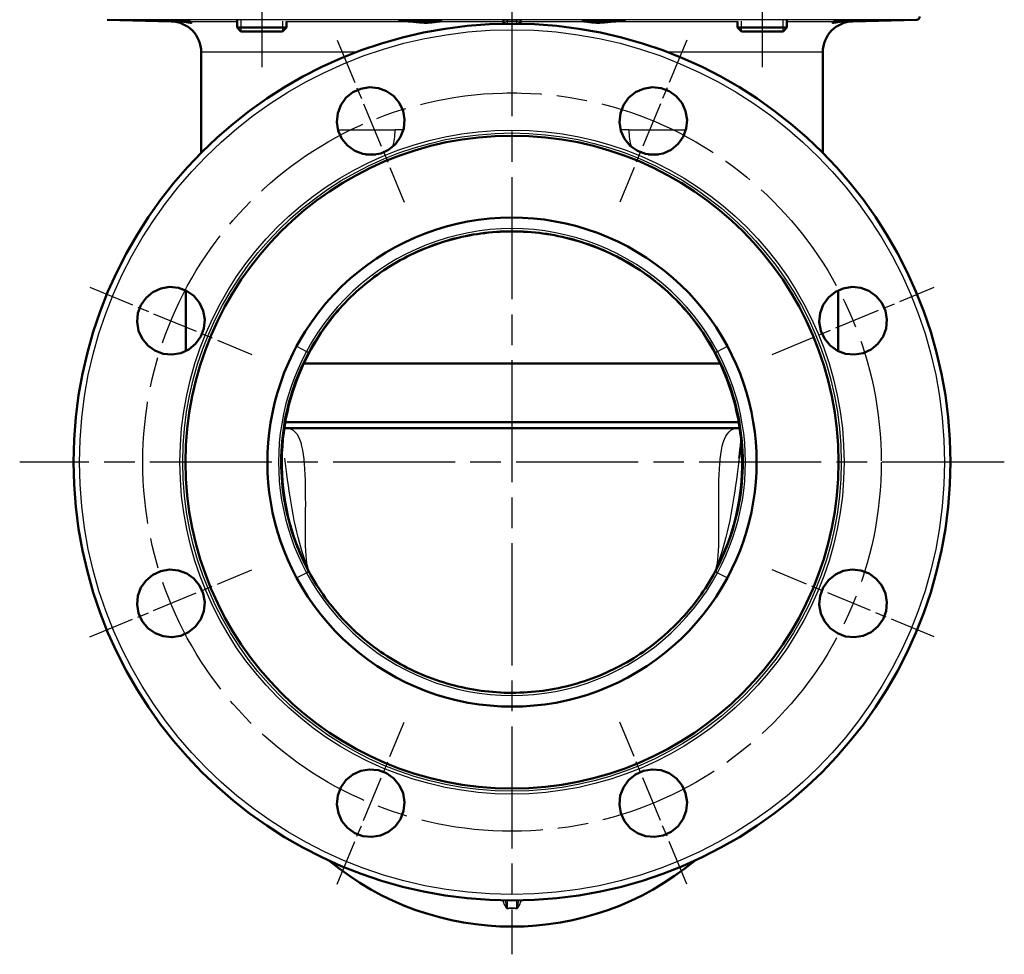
# Model space of a CAD drawing. Header units: millimetres. Extents: x 93 to 1233, y 366 to 1649.
# Tile 11 of 15: x 913 to 1233, y 861 to 1165. Entities that reach past the tile are written whole.
import ezdxf

# ---------------------------------------------------------------- set-up
doc = ezdxf.new("R2010")
doc.units = ezdxf.units.MM
doc.header["$LTSCALE"] = 7
doc.linetypes.add('CHAIN', pattern=[0.3543, 0.2362, -0.0295, 0.0591, -0.0295])
for name, color, linetype, lineweight in [('Gewinde(DIN)', 3, 'Continuous', 25), ('Mittellinie(DIN)', 4, 'CHAIN', 25), ('Mittelpunktmarkierung(DIN)', 4, 'CHAIN', 25), ('Sichtbare Kanten(DIN)', 7, 'Continuous', 50), ('Sichtbare tangentiale Kanten(DIN)', 3, 'Continuous', 25)]:
    doc.layers.add(name, color=color, linetype=linetype, lineweight=lineweight)

msp = doc.modelspace()

# ---------------------------------------------------------------- linework, layer by layer
at = {"layer": 'Gewinde(DIN)'}
for p, q in [((985.22, 1164.74), (985.22, 1161.24)), ((998.81, 1161.24), (998.81, 1164.49)), ((1147.86, 1164.49), (1147.86, 1161.24)), ((1161.44, 1161.24), (1161.44, 1164.74))]:
    msp.add_line(p, q, dxfattribs=at)
at = {"layer": 'Mittellinie(DIN)', "linetype": 'CHAIN', "ltscale": 23.990969}
for p, q in [((992.02, 1248.72), (992.02, 1144.95)), ((1154.65, 1248.72), (1154.65, 1144.95))]:
    msp.add_line(p, q, dxfattribs=at)
msp.add_circle((1073.33, 1021.22), 120, dxfattribs=at)
at = {"layer": 'Mittelpunktmarkierung(DIN)', "linetype": 'CHAIN', "ltscale": 23.990969}
for p, q in [((1073.33, 1649.32), (1073.33, 861.22)), ((1233.33, 1021.22), (913.33, 1021.22))]:
    msp.add_line(p, q, dxfattribs=at)
at = {"layer": 'Mittelpunktmarkierung(DIN)', "linetype": 'CHAIN', "ltscale": 9.04779}
for p, q in [((1016.51, 1158.42), (1038.32, 1105.76)), ((1130.16, 1158.42), (1108.35, 1105.76)), ((936.14, 1078.05), (988.8, 1056.24)), ((1157.87, 1056.24), (1210.53, 1078.05)), ((936.14, 964.4), (988.8, 986.21)), ((1210.53, 964.39), (1157.87, 986.21)), ((1016.5, 884.03), (1038.32, 936.69)), ((1130.16, 884.03), (1108.35, 936.69))]:
    msp.add_line(p, q, dxfattribs=at)
at = {"layer": 'Sichtbare Kanten(DIN)'}
for p, q in [((962.59, 1164.48), (941.81, 1165.02)), ((1184.07, 1164.48), (1204.86, 1165.02)), ((984.02, 1164.74), (984.02, 1162.45)), ((984.02, 1162.45), (1000.02, 1162.45)), ((985.24, 1161.22), (984.02, 1162.45)), ((998.79, 1161.22), (1000.02, 1162.45)), ((1000.02, 1164.37), (1000.02, 1162.45)), ((1070.83, 1164.35), (1070.83, 1163.7)), ((1075.83, 1163.7), (1075.83, 1164.35)), ((1146.65, 1164.37), (1146.65, 1162.45)), ((1146.65, 1162.45), (1162.65, 1162.45)), ((1147.88, 1161.22), (1146.65, 1162.45)), ((1161.42, 1161.22), (1162.65, 1162.45)), ((1162.65, 1164.74), (1162.65, 1162.45)), ((998.79, 1161.22), (985.24, 1161.22)), ((1161.42, 1161.22), (1147.88, 1161.22)), ((972.33, 1154.48), (972.33, 1121.75)), ((1174.33, 1154.48), (1174.33, 1121.75)), ((1025.7, 1121.22), (1029.13, 1121.22)), ((1117.54, 1121.22), (1120.97, 1121.22)), ((967.33, 1057.28), (967.33, 1077.01)), ((1179.33, 1077.01), (1179.33, 1057.28)), ((1005.64, 1053.22), (1141.03, 1053.22)), ((999.66, 1034.22), (1147.01, 1034.22)), ((1073.33, 1032.22), (1000.03, 1032.22)), ((1146.63, 1032.22), (1073.33, 1032.22))]:
    msp.add_line(p, q, dxfattribs=at)
at = {"layer": 'Sichtbare Kanten(DIN)', "flags": 128}
for points in [[(965.11, 1164.48), (963.87, 1164.51), (962.55, 1164.54), (961.26, 1164.57), (960.03, 1164.61), (958.84, 1164.64), (957.76, 1164.67), (956.85, 1164.7), (956.15, 1164.72), (955.65, 1164.74), (955.38, 1164.76), (955.36, 1164.77), (955.57, 1164.77), (956.01, 1164.77), (956.69, 1164.76), (957.57, 1164.74), (958.6, 1164.72), (959.73, 1164.7), (960.99, 1164.67), (962.3, 1164.64), (963.6, 1164.61), (964.81, 1164.57), (965.97, 1164.54), (967.01, 1164.51), (967.88, 1164.48)], [(967.88, 1164.48), (968.16, 1164.46), (968.41, 1164.43), (968.62, 1164.39), (968.8, 1164.34), (968.95, 1164.29), (969.06, 1164.23), (969.13, 1164.18), (969.16, 1164.14), (969.16, 1164.1), (969.12, 1164.07), (969.05, 1164.05), (968.93, 1164.05), (968.78, 1164.05), (968.6, 1164.07), (968.38, 1164.1), (968.12, 1164.14), (967.84, 1164.18), (967.52, 1164.23), (967.18, 1164.29), (966.81, 1164.34), (966.42, 1164.39), (966, 1164.43), (965.56, 1164.46), (965.11, 1164.48)], [(1039.54, 1164.48), (1038.55, 1164.51), (1037.74, 1164.54), (1037.14, 1164.57), (1036.79, 1164.61), (1036.65, 1164.64), (1036.77, 1164.67), (1037.13, 1164.7), (1037.69, 1164.72), (1038.48, 1164.74), (1039.46, 1164.76), (1040.58, 1164.77), (1041.78, 1164.77), (1043.04, 1164.77), (1044.35, 1164.76), (1045.64, 1164.74), (1046.83, 1164.72), (1047.89, 1164.7), (1048.83, 1164.67), (1049.58, 1164.64), (1050.12, 1164.61), (1050.41, 1164.57), (1050.48, 1164.54), (1050.29, 1164.51), (1049.87, 1164.48)], [(1049.87, 1164.48), (1049.64, 1164.46), (1049.38, 1164.43), (1049.09, 1164.39), (1048.77, 1164.34), (1048.42, 1164.29), (1048.05, 1164.23), (1047.65, 1164.18), (1047.22, 1164.14), (1046.78, 1164.1), (1046.32, 1164.07), (1045.85, 1164.05), (1045.36, 1164.05), (1044.86, 1164.05), (1044.36, 1164.07), (1043.85, 1164.1), (1043.34, 1164.14), (1042.83, 1164.18), (1042.33, 1164.23), (1041.83, 1164.29), (1041.35, 1164.34), (1040.87, 1164.39), (1040.41, 1164.43), (1039.97, 1164.46), (1039.54, 1164.48)], [(1096.8, 1164.48), (1096.37, 1164.51), (1096.19, 1164.54), (1096.25, 1164.57), (1096.55, 1164.61), (1097.08, 1164.64), (1097.84, 1164.67), (1098.78, 1164.7), (1099.83, 1164.72), (1101.03, 1164.74), (1102.32, 1164.76), (1103.63, 1164.77), (1104.89, 1164.77), (1106.08, 1164.77), (1107.21, 1164.76), (1108.19, 1164.74), (1108.97, 1164.72), (1109.54, 1164.7), (1109.9, 1164.67), (1110.01, 1164.64), (1109.88, 1164.61), (1109.52, 1164.57), (1108.93, 1164.54), (1108.11, 1164.51), (1107.12, 1164.48)], [(1107.12, 1164.48), (1106.7, 1164.46), (1106.26, 1164.43), (1105.8, 1164.39), (1105.32, 1164.34), (1104.83, 1164.29), (1104.34, 1164.23), (1103.84, 1164.18), (1103.33, 1164.14), (1102.82, 1164.1), (1102.31, 1164.07), (1101.8, 1164.05), (1101.31, 1164.05), (1100.82, 1164.05), (1100.34, 1164.07), (1099.88, 1164.1), (1099.44, 1164.14), (1099.02, 1164.18), (1098.62, 1164.23), (1098.24, 1164.29), (1097.9, 1164.34), (1097.57, 1164.39), (1097.28, 1164.43), (1097.02, 1164.46), (1096.8, 1164.48)], [(1181.56, 1164.48), (1181.1, 1164.46), (1180.66, 1164.43), (1180.25, 1164.39), (1179.85, 1164.34), (1179.48, 1164.29), (1179.14, 1164.23), (1178.83, 1164.18), (1178.54, 1164.14), (1178.29, 1164.1), (1178.07, 1164.07), (1177.88, 1164.05), (1177.73, 1164.05), (1177.62, 1164.05), (1177.54, 1164.07), (1177.5, 1164.1), (1177.5, 1164.14), (1177.54, 1164.18), (1177.61, 1164.23), (1177.72, 1164.29), (1177.86, 1164.34), (1178.04, 1164.39), (1178.26, 1164.43), (1178.51, 1164.46), (1178.79, 1164.48)], [(1178.79, 1164.48), (1179.65, 1164.51), (1180.7, 1164.54), (1181.85, 1164.57), (1183.07, 1164.61), (1184.37, 1164.64), (1185.68, 1164.67), (1186.93, 1164.7), (1188.06, 1164.72), (1189.09, 1164.74), (1189.98, 1164.76), (1190.65, 1164.77), (1191.1, 1164.77), (1191.31, 1164.77), (1191.29, 1164.76), (1191.01, 1164.74), (1190.51, 1164.72), (1189.82, 1164.7), (1188.91, 1164.67), (1187.83, 1164.64), (1186.64, 1164.61), (1185.41, 1164.57), (1184.11, 1164.54), (1182.8, 1164.51), (1181.56, 1164.48)], [(1037.92, 1135.35), (1038.4, 1132.53), (1038.13, 1129.62), (1037.14, 1126.96), (1035.47, 1124.61), (1033.22, 1122.75), (1030.65, 1121.58), (1027.78, 1121.1), (1024.89, 1121.38), (1022.25, 1122.38), (1019.88, 1124.08), (1018.05, 1126.32), (1016.89, 1128.88), (1016.42, 1131.75), (1016.71, 1134.62), (1017.7, 1137.24), (1019.37, 1139.6), (1021.61, 1141.43), (1024.17, 1142.6), (1027.01, 1143.08), (1029.9, 1142.8), (1032.54, 1141.82), (1034.88, 1140.17), (1036.73, 1137.93), (1037.92, 1135.35)], [(1128.99, 1126.97), (1127.34, 1124.63), (1125.08, 1122.76), (1122.51, 1121.58), (1119.66, 1121.1), (1116.75, 1121.38), (1114.11, 1122.37), (1111.75, 1124.05), (1109.9, 1126.31), (1108.74, 1128.87), (1108.26, 1131.75), (1108.55, 1134.63), (1109.55, 1137.26), (1111.24, 1139.62), (1113.47, 1141.45), (1116.03, 1142.6), (1118.88, 1143.08), (1121.76, 1142.8), (1124.39, 1141.81), (1126.74, 1140.15), (1128.59, 1137.9), (1129.76, 1135.34), (1130.24, 1132.52), (1129.97, 1129.63), (1128.99, 1126.97)], [(1143.34, 1058.9), (1141.58, 1062.01), (1139.67, 1065.03), (1137.64, 1067.97), (1135.47, 1070.81), (1133.18, 1073.55), (1130.77, 1076.19), (1128.24, 1078.72), (1125.6, 1081.13), (1122.86, 1083.42), (1120.01, 1085.58), (1117.07, 1087.61), (1114.04, 1089.51), (1110.93, 1091.27), (1107.74, 1092.89), (1104.48, 1094.37), (1101.16, 1095.7), (1097.78, 1096.87), (1094.35, 1097.9), (1090.88, 1098.76), (1087.38, 1099.47), (1083.84, 1100.03), (1080.29, 1100.42), (1076.72, 1100.65), (1073.14, 1100.72), (1069.56, 1100.64), (1066, 1100.39), (1062.44, 1099.98), (1058.91, 1099.41), (1055.41, 1098.68), (1051.94, 1097.79), (1048.52, 1096.75), (1045.15, 1095.56), (1041.83, 1094.22), (1038.58, 1092.73), (1035.4, 1091.09), (1032.29, 1089.31), (1029.27, 1087.4), (1026.34, 1085.35), (1023.51, 1083.18), (1020.76, 1080.86), (1018.08, 1078.39), (1015.46, 1075.73), (1012.88, 1072.86), (1010.43, 1069.83), (1008.16, 1066.75), (1006.12, 1063.68), (1004.49, 1060.99), (1003.33, 1058.9)], [(1139.38, 1056.77), (1138.77, 1057.87), (1138.15, 1058.96), (1137.5, 1060.05), (1136.84, 1061.12), (1136.16, 1062.18), (1135.46, 1063.23), (1134.74, 1064.28), (1134.01, 1065.31), (1133.25, 1066.32), (1132.48, 1067.33), (1131.7, 1068.32), (1130.9, 1069.3), (1130.08, 1070.26), (1129.24, 1071.21), (1128.4, 1072.15), (1127.53, 1073.07), (1126.65, 1073.97), (1125.76, 1074.86), (1124.85, 1075.73), (1123.93, 1076.59), (1122.99, 1077.43), (1122.04, 1078.26), (1121.08, 1079.07), (1120.09, 1079.86), (1119.1, 1080.64), (1118.09, 1081.4), (1117.07, 1082.15), (1116.04, 1082.88), (1114.99, 1083.59), (1113.93, 1084.28), (1112.86, 1084.96), (1111.78, 1085.62), (1110.69, 1086.26), (1109.59, 1086.88), (1108.48, 1087.48), (1107.36, 1088.06), (1106.24, 1088.62), (1105.1, 1089.17), (1103.96, 1089.69), (1102.8, 1090.19), (1101.64, 1090.68), (1100.47, 1091.14), (1099.29, 1091.59), (1098.1, 1092.02), (1096.9, 1092.42), (1095.7, 1092.81), (1094.49, 1093.18), (1093.27, 1093.52), (1092.05, 1093.85), (1090.82, 1094.16), (1089.59, 1094.44), (1088.35, 1094.71), (1087.11, 1094.95), (1085.87, 1095.17), (1084.62, 1095.37), (1083.38, 1095.55), (1082.13, 1095.71), (1080.88, 1095.85), (1079.63, 1095.96), (1078.37, 1096.06), (1077.11, 1096.13), (1075.85, 1096.18), (1074.58, 1096.21), (1073.32, 1096.22), (1072.06, 1096.21), (1070.79, 1096.18), (1069.53, 1096.13), (1068.26, 1096.05), (1067, 1095.96), (1065.74, 1095.84), (1064.49, 1095.7), (1063.23, 1095.54), (1061.98, 1095.36), (1060.74, 1095.16), (1059.5, 1094.94), (1058.26, 1094.7), (1057.03, 1094.44), (1055.81, 1094.15), (1054.58, 1093.85), (1053.37, 1093.52), (1052.15, 1093.17), (1050.94, 1092.8), (1049.74, 1092.42), (1048.54, 1092.01), (1047.35, 1091.58), (1046.17, 1091.13), (1045, 1090.66), (1043.83, 1090.17), (1042.67, 1089.67), (1041.52, 1089.14), (1040.38, 1088.6), (1039.25, 1088.03), (1038.13, 1087.45), (1037.02, 1086.85), (1035.93, 1086.23), (1034.84, 1085.6), (1033.77, 1084.94), (1032.7, 1084.27), (1031.65, 1083.58), (1030.61, 1082.86), (1029.57, 1082.13), (1028.55, 1081.39), (1027.55, 1080.62), (1026.55, 1079.84), (1025.57, 1079.04), (1024.6, 1078.23), (1023.65, 1077.4), (1022.71, 1076.56), (1021.78, 1075.7), (1020.87, 1074.82), (1019.97, 1073.93), (1019.09, 1073.03), (1018.23, 1072.11), (1017.38, 1071.18), (1016.56, 1070.23), (1015.74, 1069.27), (1014.94, 1068.3), (1014.16, 1067.31), (1013.39, 1066.31), (1012.65, 1065.29), (1011.91, 1064.27), (1011.2, 1063.23), (1010.5, 1062.18), (1009.82, 1061.12), (1009.16, 1060.04), (1008.52, 1058.96), (1007.89, 1057.87), (1007.29, 1056.77)], [(1139.3, 1056.71), (1138.7, 1057.82), (1138.08, 1058.92), (1137.45, 1060), (1136.79, 1061.08), (1136.12, 1062.15), (1135.42, 1063.2), (1134.71, 1064.24), (1133.98, 1065.27), (1133.23, 1066.29), (1132.46, 1067.3), (1131.68, 1068.29), (1130.88, 1069.27), (1130.06, 1070.23), (1129.23, 1071.18), (1128.39, 1072.11), (1127.52, 1073.03), (1126.65, 1073.94), (1125.76, 1074.82), (1124.85, 1075.7), (1123.93, 1076.55), (1122.99, 1077.4), (1122.04, 1078.22), (1121.07, 1079.04), (1120.09, 1079.83), (1119.1, 1080.61), (1118.09, 1081.37), (1117.07, 1082.12), (1116.04, 1082.85), (1114.99, 1083.56), (1113.94, 1084.26), (1112.87, 1084.93), (1111.79, 1085.59), (1110.7, 1086.23), (1109.61, 1086.85), (1108.5, 1087.45), (1107.38, 1088.03), (1106.26, 1088.59), (1105.12, 1089.13), (1103.98, 1089.66), (1102.82, 1090.16), (1101.66, 1090.65), (1100.48, 1091.12), (1099.3, 1091.56), (1098.11, 1091.99), (1096.91, 1092.4), (1095.71, 1092.79), (1094.5, 1093.15), (1093.28, 1093.5), (1092.06, 1093.83), (1090.83, 1094.13), (1089.6, 1094.42), (1088.37, 1094.68), (1087.13, 1094.93), (1085.89, 1095.15), (1084.65, 1095.35), (1083.4, 1095.53), (1082.15, 1095.69), (1080.9, 1095.82), (1079.64, 1095.94), (1078.38, 1096.03), (1077.12, 1096.11), (1075.86, 1096.16), (1074.6, 1096.19), (1073.33, 1096.2), (1072.07, 1096.19), (1070.8, 1096.16), (1069.54, 1096.1), (1068.27, 1096.03), (1067.01, 1095.94), (1065.75, 1095.82), (1064.5, 1095.68), (1063.25, 1095.52), (1062, 1095.35), (1060.76, 1095.15), (1059.52, 1094.92), (1058.28, 1094.68), (1057.05, 1094.42), (1055.82, 1094.13), (1054.6, 1093.83), (1053.38, 1093.5), (1052.16, 1093.15), (1050.95, 1092.78), (1049.75, 1092.4), (1048.55, 1091.99), (1047.36, 1091.56), (1046.18, 1091.11), (1045, 1090.64), (1043.84, 1090.16), (1042.68, 1089.65), (1041.53, 1089.13), (1040.39, 1088.58), (1039.26, 1088.02), (1038.14, 1087.44), (1037.04, 1086.84), (1035.94, 1086.22), (1034.86, 1085.58), (1033.78, 1084.93), (1032.72, 1084.25), (1031.66, 1083.56), (1030.62, 1082.85), (1029.59, 1082.12), (1028.57, 1081.37), (1027.56, 1080.61), (1026.57, 1079.82), (1025.58, 1079.03), (1024.62, 1078.21), (1023.66, 1077.38), (1022.72, 1076.54), (1021.8, 1075.68), (1020.89, 1074.8), (1020, 1073.91), (1019.12, 1073.01), (1018.26, 1072.09), (1017.42, 1071.16), (1016.59, 1070.22), (1015.78, 1069.25), (1014.98, 1068.28), (1014.2, 1067.29), (1013.43, 1066.29), (1012.68, 1065.27), (1011.95, 1064.24), (1011.24, 1063.2), (1010.55, 1062.14), (1009.87, 1061.08), (1009.22, 1060), (1008.58, 1058.92), (1007.96, 1057.82), (1007.37, 1056.71)], [(967.59, 1076.88), (969.92, 1075.23), (971.79, 1072.97), (972.97, 1070.4), (973.46, 1067.56), (973.18, 1064.64), (972.19, 1062), (970.51, 1059.64), (968.25, 1057.79), (965.69, 1056.63), (962.81, 1056.15), (959.93, 1056.44), (957.3, 1057.44), (954.94, 1059.13), (953.11, 1061.37), (951.95, 1063.92), (951.47, 1066.77), (951.76, 1069.66), (952.74, 1072.28), (954.41, 1074.63), (956.65, 1076.48), (959.21, 1077.65), (962.03, 1078.14), (964.93, 1077.86), (967.59, 1076.88)], [(1187.46, 1056.64), (1184.64, 1056.16), (1181.73, 1056.43), (1179.07, 1057.41), (1176.72, 1059.08), (1174.86, 1061.34), (1173.69, 1063.91), (1173.2, 1066.77), (1173.49, 1069.67), (1174.49, 1072.31), (1176.19, 1074.68), (1178.43, 1076.51), (1180.99, 1077.66), (1183.86, 1078.14), (1186.73, 1077.85), (1189.35, 1076.86), (1191.71, 1075.18), (1193.54, 1072.94), (1194.71, 1070.39), (1195.19, 1067.55), (1194.91, 1064.66), (1193.93, 1062.02), (1192.28, 1059.68), (1190.04, 1057.83), (1187.46, 1056.64)], [(1003.33, 1058.9), (1002.18, 1056.68), (1000.77, 1053.7), (999.34, 1050.3), (998.06, 1046.81), (997.03, 1043.53), (996.17, 1040.37), (995.45, 1037.19), (994.87, 1033.99), (994.41, 1030.77), (994.08, 1027.54), (993.89, 1024.29), (993.83, 1021.03), (993.91, 1017.78), (994.12, 1014.53), (994.46, 1011.3), (994.93, 1008.08), (995.53, 1004.88), (996.27, 1001.71), (997.13, 998.58), (998.12, 995.48), (999.24, 992.42), (1000.48, 989.41), (1001.84, 986.46), (1003.33, 983.56)], [(1007.29, 1056.76), (1006.51, 1055.28), (1005.77, 1053.79), (1005.06, 1052.27), (1004.38, 1050.73), (1003.74, 1049.18), (1003.13, 1047.62), (1002.56, 1046.04), (1002.02, 1044.45), (1001.52, 1042.84), (1001.05, 1041.23), (1000.62, 1039.61), (1000.23, 1037.98), (999.87, 1036.34), (999.55, 1034.7), (999.27, 1033.06), (999.03, 1031.4), (998.82, 1029.74), (998.65, 1028.07), (998.52, 1026.4), (998.42, 1024.73), (998.36, 1023.05), (998.34, 1021.37), (998.35, 1019.69), (998.41, 1018.01), (998.5, 1016.34), (998.62, 1014.66), (998.79, 1013), (998.99, 1011.34), (999.23, 1009.68), (999.5, 1008.04), (999.81, 1006.4), (1000.16, 1004.76)], [(1007.37, 1056.71), (1006.34, 1054.69), (1005.37, 1052.64), (1004.47, 1050.56), (1003.62, 1048.45), (1002.83, 1046.31), (1002.11, 1044.15), (1001.45, 1041.97), (1000.85, 1039.78), (1000.32, 1037.57), (999.86, 1035.34), (999.47, 1033.11), (999.14, 1030.87), (998.89, 1028.62), (998.7, 1026.35), (998.57, 1024.08), (998.52, 1021.8), (998.53, 1019.53), (998.61, 1017.25), (998.76, 1014.98), (998.98, 1012.72), (999.26, 1010.47), (999.61, 1008.23), (1000.03, 1006), (1000.52, 1003.79), (1001.07, 1001.59), (1001.68, 999.41), (1002.36, 997.25), (1003.11, 995.12), (1003.91, 993), (1004.78, 990.91), (1005.23, 989.87), (1005.7, 988.85), (1005.95, 988.34), (1006.19, 987.83), (1006.31, 987.58), (1006.43, 987.34), (1006.48, 987.24), (1006.52, 987.15), (1006.56, 987.08), (1006.59, 987.02)], [(1140.08, 987.02), (1140.11, 987.08), (1140.14, 987.15), (1140.19, 987.24), (1140.24, 987.35), (1140.35, 987.58), (1140.47, 987.83), (1140.72, 988.34), (1140.96, 988.85), (1141.43, 989.88), (1141.89, 990.92), (1142.76, 993.01), (1143.56, 995.13), (1144.31, 997.27), (1144.99, 999.43), (1145.6, 1001.61), (1146.15, 1003.81), (1146.64, 1006.02), (1147.05, 1008.25), (1147.41, 1010.48), (1147.69, 1012.73), (1147.91, 1014.99), (1148.06, 1017.25), (1148.14, 1019.52), (1148.15, 1021.79), (1148.09, 1024.07), (1147.97, 1026.34), (1147.77, 1028.62), (1147.51, 1030.88), (1147.19, 1033.14), (1146.79, 1035.38), (1146.33, 1037.6), (1145.81, 1039.81), (1145.22, 1042), (1144.56, 1044.17), (1143.84, 1046.32), (1143.05, 1048.45), (1142.2, 1050.56), (1141.29, 1052.64), (1140.33, 1054.69), (1139.3, 1056.71)], [(1146.5, 1004.76), (1146.85, 1006.4), (1147.16, 1008.04), (1147.44, 1009.69), (1147.68, 1011.35), (1147.88, 1013.02), (1148.04, 1014.69), (1148.17, 1016.37), (1148.26, 1018.04), (1148.31, 1019.72), (1148.33, 1021.4), (1148.31, 1023.08), (1148.25, 1024.76), (1148.15, 1026.43), (1148.02, 1028.09), (1147.85, 1029.75), (1147.64, 1031.41), (1147.39, 1033.07), (1147.11, 1034.72), (1146.79, 1036.37), (1146.43, 1038.01), (1146.03, 1039.64), (1145.6, 1041.26), (1145.14, 1042.88), (1144.63, 1044.48), (1144.1, 1046.07), (1143.52, 1047.64), (1142.92, 1049.21), (1142.28, 1050.75), (1141.6, 1052.28), (1140.9, 1053.79), (1140.15, 1055.29), (1139.38, 1056.76)], [(1143.34, 983.56), (1144.83, 986.47), (1146.2, 989.44), (1147.45, 992.47), (1148.57, 995.54), (1149.56, 998.65), (1150.42, 1001.81), (1151.16, 1004.99), (1151.76, 1008.21), (1152.23, 1011.44), (1152.56, 1014.69), (1152.76, 1017.96), (1152.83, 1021.23), (1152.76, 1024.5), (1152.56, 1027.76), (1152.23, 1031.01), (1151.76, 1034.25), (1151.16, 1037.46), (1150.42, 1040.65), (1149.56, 1043.8), (1148.57, 1046.91), (1147.45, 1049.99), (1146.2, 1053.01), (1144.83, 1055.98), (1143.34, 1058.9)], [(999.34, 1032.28), (999.7, 1032.24), (1000.03, 1032.22)], [(1146.63, 1032.22), (1146.97, 1032.24), (1147.33, 1032.29)], [(1147.17, 1022.48), (1147.35, 1023.87), (1147.52, 1025.26), (1147.68, 1026.66), (1147.83, 1028.07)], [(1000.16, 1004.76), (1000.45, 1003.52), (1000.76, 1002.29), (1001.1, 1001.06), (1001.45, 999.83), (1001.83, 998.61), (1002.22, 997.39), (1002.64, 996.18), (1003.07, 994.98), (1003.53, 993.79), (1004.01, 992.61), (1004.5, 991.43), (1005.02, 990.27), (1005.56, 989.11), (1006.11, 987.96), (1006.69, 986.82), (1007.29, 985.69)], [(1139.38, 985.69), (1139.97, 986.82), (1140.55, 987.96), (1141.11, 989.11), (1141.64, 990.27), (1142.16, 991.44), (1142.66, 992.61), (1143.14, 993.8), (1143.59, 994.99), (1144.03, 996.19), (1144.45, 997.39), (1144.84, 998.61), (1145.22, 999.83), (1145.57, 1001.05), (1145.9, 1002.29), (1146.21, 1003.52), (1146.5, 1004.76)], [(959.21, 985.81), (962.02, 986.29), (964.94, 986.02), (967.6, 985.03), (969.95, 983.36), (971.81, 981.11), (972.98, 978.54), (973.46, 975.68), (973.17, 972.78), (972.18, 970.14), (970.48, 967.77), (968.24, 965.94), (965.67, 964.78), (962.81, 964.31), (959.94, 964.6), (957.32, 965.59), (954.96, 967.26), (953.12, 969.51), (951.96, 972.06), (951.48, 974.9), (951.76, 977.79), (952.74, 980.43), (954.39, 982.77), (956.63, 984.62), (959.21, 985.81)], [(1007.29, 985.69), (1007.89, 984.59), (1008.52, 983.49), (1009.16, 982.41), (1009.82, 981.34), (1010.51, 980.27), (1011.2, 979.22), (1011.92, 978.18), (1012.66, 977.15), (1013.41, 976.13), (1014.18, 975.13), (1014.97, 974.14), (1015.77, 973.16), (1016.59, 972.2), (1017.42, 971.25), (1018.27, 970.31), (1019.13, 969.39), (1020.01, 968.49), (1020.9, 967.6), (1021.81, 966.72), (1022.73, 965.87), (1023.67, 965.03), (1024.62, 964.2), (1025.59, 963.39), (1026.57, 962.6), (1027.56, 961.82), (1028.57, 961.06), (1029.59, 960.31), (1030.63, 959.58), (1031.67, 958.87), (1032.73, 958.18), (1033.8, 957.5), (1034.88, 956.84), (1035.97, 956.2), (1037.07, 955.58), (1038.18, 954.98), (1039.3, 954.39), (1040.43, 953.83), (1041.56, 953.29), (1042.71, 952.77), (1043.86, 952.26), (1045.02, 951.78), (1046.2, 951.31), (1047.38, 950.87), (1048.57, 950.44), (1049.76, 950.03), (1050.97, 949.65), (1052.18, 949.28), (1053.39, 948.93), (1054.62, 948.61), (1055.84, 948.3), (1057.08, 948.02), (1058.31, 947.75), (1059.55, 947.51), (1060.8, 947.29), (1062.04, 947.08), (1063.29, 946.9), (1064.54, 946.75), (1065.79, 946.61), (1067.04, 946.49), (1068.3, 946.4), (1069.56, 946.32), (1070.82, 946.27), (1072.08, 946.24), (1073.34, 946.23), (1074.61, 946.24), (1075.87, 946.28), (1077.14, 946.33), (1078.4, 946.41), (1079.66, 946.5), (1080.92, 946.62), (1082.18, 946.76), (1083.43, 946.92), (1084.68, 947.1), (1085.93, 947.3), (1087.17, 947.52), (1088.41, 947.76), (1089.64, 948.02), (1090.86, 948.31), (1092.09, 948.61), (1093.3, 948.94), (1094.52, 949.28), (1095.72, 949.65), (1096.92, 950.04), (1098.12, 950.45), (1099.31, 950.88), (1100.49, 951.33), (1101.67, 951.79), (1102.84, 952.28), (1104, 952.79), (1105.15, 953.32), (1106.29, 953.86), (1107.42, 954.42), (1108.54, 955.01), (1109.65, 955.61), (1110.75, 956.23), (1111.83, 956.86), (1112.91, 957.52), (1113.97, 958.19), (1115.02, 958.88), (1116.06, 959.59), (1117.09, 960.32), (1118.11, 961.07), (1119.12, 961.83), (1120.11, 962.61), (1121.1, 963.41), (1122.06, 964.23), (1123.02, 965.06), (1123.96, 965.9), (1124.89, 966.76), (1125.8, 967.64), (1126.69, 968.53), (1127.58, 969.44), (1128.44, 970.36), (1129.29, 971.29), (1130.12, 972.24), (1130.93, 973.19), (1131.73, 974.17), (1132.51, 975.15), (1133.28, 976.15), (1134.03, 977.17), (1134.76, 978.19), (1135.47, 979.23), (1136.17, 980.28), (1136.85, 981.34), (1137.51, 982.41), (1138.15, 983.5), (1138.77, 984.59), (1139.38, 985.69)], [(1179.07, 965.57), (1176.74, 967.22), (1174.87, 969.47), (1173.69, 972.05), (1173.21, 974.89), (1173.49, 977.8), (1174.48, 980.44), (1176.16, 982.81), (1178.42, 984.66), (1180.98, 985.82), (1183.86, 986.3), (1186.74, 986), (1189.37, 985.01), (1191.73, 983.32), (1193.55, 981.08), (1194.71, 978.53), (1195.19, 975.68), (1194.91, 972.79), (1193.92, 970.16), (1192.26, 967.81), (1190.01, 965.97), (1187.45, 964.79), (1184.63, 964.31), (1181.74, 964.58), (1179.07, 965.57)], [(1003.33, 983.56), (1005.09, 980.45), (1006.98, 977.43), (1009.01, 974.5), (1011.17, 971.67), (1013.46, 968.93), (1015.86, 966.3), (1018.38, 963.78), (1021.02, 961.37), (1023.75, 959.08), (1026.59, 956.92), (1029.52, 954.89), (1032.54, 952.99), (1035.65, 951.23), (1038.83, 949.61), (1042.07, 948.13), (1045.39, 946.8), (1048.76, 945.62), (1052.17, 944.6), (1055.63, 943.72), (1059.13, 943.01), (1062.66, 942.45), (1066.2, 942.05), (1069.76, 941.81), (1073.33, 941.73), (1076.9, 941.81), (1080.46, 942.05), (1084.01, 942.45), (1087.54, 943.01), (1091.03, 943.72), (1094.49, 944.6), (1097.91, 945.62), (1101.28, 946.8), (1104.59, 948.13), (1107.84, 949.61), (1111.02, 951.23), (1114.12, 952.99), (1117.14, 954.89), (1120.07, 956.92), (1122.91, 959.08), (1125.65, 961.37), (1128.28, 963.78), (1130.8, 966.3), (1133.21, 968.93), (1135.49, 971.67), (1137.65, 974.5), (1139.68, 977.43), (1141.58, 980.45), (1143.34, 983.56)], [(1017.68, 915.48), (1019.33, 917.81), (1021.58, 919.68), (1024.16, 920.86), (1027, 921.35), (1029.91, 921.07), (1032.55, 920.08), (1034.92, 918.4), (1036.77, 916.14), (1037.93, 913.58), (1038.41, 910.7), (1038.11, 907.82), (1037.12, 905.19), (1035.43, 902.83), (1033.19, 901), (1030.64, 899.84), (1027.78, 899.36), (1024.9, 899.65), (1022.27, 900.63), (1019.92, 902.3), (1018.08, 904.54), (1016.9, 907.1), (1016.42, 909.92), (1016.69, 912.82), (1017.68, 915.48)], [(1108.75, 907.1), (1108.27, 909.91), (1108.54, 912.83), (1109.52, 915.49), (1111.19, 917.84), (1113.45, 919.7), (1116.02, 920.87), (1118.88, 921.35), (1121.78, 921.06), (1124.42, 920.07), (1126.79, 918.37), (1128.62, 916.13), (1129.77, 913.56), (1130.25, 910.7), (1129.96, 907.83), (1128.97, 905.21), (1127.29, 902.85), (1125.05, 901.01), (1122.5, 899.85), (1119.66, 899.37), (1116.77, 899.65), (1114.13, 900.63), (1111.79, 902.28), (1109.94, 904.52), (1108.75, 907.1)]]:
    msp.add_lwpolyline(points, dxfattribs=at)
at = {"layer": 'Sichtbare Kanten(DIN)'}
for radius in [142.5, 106.1]:
    msp.add_circle((1073.33, 1021.22), radius, dxfattribs=at)
for centre, radius, start, end in [((1204.83, 1166.02), 1, 271.5, 0), ((962.33, 1154.48), 10, 0, 88.5), ((1184.33, 1154.48), 10, 91.5, 180), ((1073.33, 963.22), 93, 230.2416, 309.7584)]:
    msp.add_arc(centre, radius, start, end, dxfattribs=at)
at = {"layer": 'Sichtbare tangentiale Kanten(DIN)'}
for p, q in [((1204.86, 1165.02), (941.81, 1165.02)), ((1070.33, 1164.85), (1070.33, 1164.48)), ((1071.83, 1164.39), (1071.83, 1164.89)), ((1074.83, 1164.39), (1074.83, 1164.89)), ((1076.33, 1164.48), (1076.33, 1164.85)), ((962.59, 1164.48), (965.11, 1164.48)), ((967.88, 1164.48), (984.02, 1164.48)), ((999.87, 1164.48), (1039.54, 1164.48)), ((1049.87, 1164.48), (1070.33, 1164.48)), ((1071.83, 1163.72), (1071.83, 1164.39)), ((1074.83, 1164.39), (1074.83, 1163.72)), ((1076.33, 1164.48), (1096.8, 1164.48)), ((1107.12, 1164.48), (1146.8, 1164.48)), ((1162.65, 1164.48), (1178.79, 1164.48)), ((1181.56, 1164.48), (1184.07, 1164.48)), ((1022.85, 1154.48), (972.33, 1154.48)), ((1174.33, 1154.48), (1123.81, 1154.48)), ((1016.79, 1129.22), (1035.35, 1129.22)), ((1111.31, 1129.22), (1129.88, 1129.22)), ((1003.33, 1058.9), (1006.51, 1057.18)), ((1006.51, 1057.18), (1006.51, 1057.18)), ((1140.15, 1057.18), (1143.34, 1058.9)), ((1140.15, 1057.18), (1140.15, 1057.18)), ((1007.29, 985.69), (1007.29, 985.69)), ((1139.38, 985.69), (1139.38, 985.69)), ((1139.38, 985.69), (1139.38, 985.69)), ((1003.33, 983.56), (1006.51, 985.27)), ((1006.51, 985.27), (1006.51, 985.27)), ((1140.15, 985.27), (1140.15, 985.27)), ((1140.15, 985.27), (1143.34, 983.56)), ((1071.83, 876.09), (1071.83, 878.73)), ((1074.83, 878.73), (1074.83, 876.09))]:
    msp.add_line(p, q, dxfattribs=at)
at = {"layer": 'Sichtbare tangentiale Kanten(DIN)', "flags": 128}
for points in [[(1071.83, 1164.89), (1071.74, 1164.89), (1071.64, 1164.89), (1071.54, 1164.89), (1071.44, 1164.89), (1071.35, 1164.89), (1071.26, 1164.89), (1071.17, 1164.89), (1071.08, 1164.89), (1071, 1164.88), (1070.92, 1164.88), (1070.84, 1164.88), (1070.77, 1164.88), (1070.7, 1164.88), (1070.64, 1164.88), (1070.59, 1164.87), (1070.53, 1164.87), (1070.49, 1164.87), (1070.45, 1164.87), (1070.41, 1164.87), (1070.38, 1164.86), (1070.36, 1164.86), (1070.35, 1164.86), (1070.34, 1164.86), (1070.33, 1164.85)], [(1074.83, 1164.89), (1074.71, 1164.89), (1074.58, 1164.89), (1074.46, 1164.89), (1074.33, 1164.89), (1074.21, 1164.89), (1074.08, 1164.89), (1073.96, 1164.89), (1073.83, 1164.89), (1073.71, 1164.89), (1073.58, 1164.89), (1073.46, 1164.89), (1073.33, 1164.89), (1073.21, 1164.89), (1073.08, 1164.89), (1072.96, 1164.89), (1072.83, 1164.89), (1072.71, 1164.89), (1072.58, 1164.89), (1072.46, 1164.89), (1072.33, 1164.89), (1072.21, 1164.89), (1072.08, 1164.89), (1071.96, 1164.89), (1071.83, 1164.89)], [(1076.33, 1164.85), (1076.33, 1164.86), (1076.32, 1164.86), (1076.3, 1164.86), (1076.28, 1164.86), (1076.25, 1164.87), (1076.22, 1164.87), (1076.18, 1164.87), (1076.13, 1164.87), (1076.08, 1164.87), (1076.02, 1164.88), (1075.96, 1164.88), (1075.89, 1164.88), (1075.82, 1164.88), (1075.75, 1164.88), (1075.67, 1164.88), (1075.58, 1164.89), (1075.5, 1164.89), (1075.41, 1164.89), (1075.32, 1164.89), (1075.22, 1164.89), (1075.13, 1164.89), (1075.03, 1164.89), (1074.93, 1164.89), (1074.83, 1164.89)], [(1070.33, 1164.48), (1070.33, 1164.47), (1070.33, 1164.47), (1070.33, 1164.46), (1070.33, 1164.44), (1070.33, 1164.43), (1070.33, 1164.41), (1070.33, 1164.39), (1070.33, 1164.37), (1070.34, 1164.34), (1070.34, 1164.32), (1070.34, 1164.29), (1070.34, 1164.25), (1070.34, 1164.22), (1070.34, 1164.18), (1070.34, 1164.15), (1070.34, 1164.1), (1070.34, 1164.06), (1070.34, 1164.01), (1070.34, 1163.97), (1070.34, 1163.92), (1070.34, 1163.86), (1070.34, 1163.81), (1070.34, 1163.75), (1070.34, 1163.69)], [(1070.83, 1164.35), (1070.83, 1164.36), (1070.84, 1164.36), (1070.85, 1164.36), (1070.87, 1164.36), (1070.89, 1164.37), (1070.91, 1164.37), (1070.94, 1164.37), (1070.97, 1164.37), (1071, 1164.37), (1071.04, 1164.38), (1071.08, 1164.38), (1071.13, 1164.38), (1071.17, 1164.38), (1071.22, 1164.38), (1071.28, 1164.38), (1071.33, 1164.39), (1071.39, 1164.39), (1071.45, 1164.39), (1071.51, 1164.39), (1071.57, 1164.39), (1071.64, 1164.39), (1071.7, 1164.39), (1071.77, 1164.39), (1071.83, 1164.39)], [(1071.83, 1164.39), (1071.96, 1164.39), (1072.08, 1164.39), (1072.21, 1164.39), (1072.33, 1164.39), (1072.46, 1164.39), (1072.58, 1164.39), (1072.71, 1164.39), (1072.83, 1164.39), (1072.96, 1164.39), (1073.08, 1164.39), (1073.21, 1164.39), (1073.33, 1164.39), (1073.46, 1164.39), (1073.58, 1164.39), (1073.71, 1164.39), (1073.83, 1164.39), (1073.96, 1164.39), (1074.08, 1164.39), (1074.21, 1164.39), (1074.33, 1164.39), (1074.46, 1164.39), (1074.58, 1164.39), (1074.71, 1164.39), (1074.83, 1164.39)], [(1074.83, 1164.39), (1074.9, 1164.39), (1074.96, 1164.39), (1075.03, 1164.39), (1075.09, 1164.39), (1075.15, 1164.39), (1075.22, 1164.39), (1075.28, 1164.39), (1075.33, 1164.39), (1075.39, 1164.38), (1075.44, 1164.38), (1075.49, 1164.38), (1075.54, 1164.38), (1075.59, 1164.38), (1075.63, 1164.38), (1075.66, 1164.37), (1075.7, 1164.37), (1075.73, 1164.37), (1075.76, 1164.37), (1075.78, 1164.37), (1075.8, 1164.36), (1075.81, 1164.36), (1075.82, 1164.36), (1075.83, 1164.36), (1075.83, 1164.35)], [(1076.33, 1163.69), (1076.33, 1163.75), (1076.33, 1163.81), (1076.33, 1163.86), (1076.33, 1163.92), (1076.33, 1163.97), (1076.33, 1164.02), (1076.33, 1164.06), (1076.33, 1164.1), (1076.33, 1164.15), (1076.33, 1164.18), (1076.33, 1164.22), (1076.33, 1164.26), (1076.33, 1164.29), (1076.33, 1164.32), (1076.33, 1164.34), (1076.33, 1164.37), (1076.33, 1164.39), (1076.33, 1164.41), (1076.33, 1164.43), (1076.33, 1164.44), (1076.33, 1164.46), (1076.33, 1164.47), (1076.33, 1164.47), (1076.33, 1164.48)], [(1038.03, 1129.22), (1037.92, 1129.22), (1037.81, 1129.22), (1037.69, 1129.22), (1037.58, 1129.22), (1037.47, 1129.22), (1037.36, 1129.22), (1037.25, 1129.22), (1037.13, 1129.22), (1037.02, 1129.22), (1036.91, 1129.22), (1036.8, 1129.22), (1036.69, 1129.22), (1036.58, 1129.22), (1036.46, 1129.22), (1036.35, 1129.22), (1036.24, 1129.22), (1036.13, 1129.22), (1036.02, 1129.22), (1035.91, 1129.22), (1035.8, 1129.22), (1035.69, 1129.22), (1035.57, 1129.22), (1035.46, 1129.22), (1035.35, 1129.22)], [(1111.31, 1129.22), (1111.2, 1129.22), (1111.09, 1129.22), (1110.98, 1129.22), (1110.87, 1129.22), (1110.76, 1129.22), (1110.65, 1129.22), (1110.54, 1129.22), (1110.42, 1129.22), (1110.31, 1129.22), (1110.2, 1129.22), (1110.09, 1129.22), (1109.98, 1129.22), (1109.87, 1129.22), (1109.76, 1129.22), (1109.64, 1129.22), (1109.53, 1129.22), (1109.42, 1129.22), (1109.31, 1129.22), (1109.2, 1129.22), (1109.08, 1129.22), (1108.97, 1129.22), (1108.86, 1129.22), (1108.75, 1129.22), (1108.64, 1129.22)], [(1140.15, 1057.18), (1138.4, 1060.25), (1136.51, 1063.24), (1134.48, 1066.15), (1132.32, 1068.95), (1130.02, 1071.66), (1127.6, 1074.25), (1125.06, 1076.74), (1122.41, 1079.1), (1119.64, 1081.33), (1116.78, 1083.44), (1113.82, 1085.4), (1110.77, 1087.22), (1107.65, 1088.9), (1104.44, 1090.44), (1101.17, 1091.82), (1097.83, 1093.04), (1094.43, 1094.11), (1090.98, 1095.02), (1087.5, 1095.77), (1083.99, 1096.35), (1080.46, 1096.77), (1076.93, 1097.02), (1073.39, 1097.11), (1069.83, 1097.02), (1066.28, 1096.77), (1062.73, 1096.36), (1059.21, 1095.78), (1055.73, 1095.03), (1052.29, 1094.13), (1048.9, 1093.06), (1045.56, 1091.83), (1042.28, 1090.45), (1039.07, 1088.92), (1035.93, 1087.24), (1032.88, 1085.41), (1029.91, 1083.45), (1027.05, 1081.35), (1024.29, 1079.13), (1021.64, 1076.77), (1019.1, 1074.29), (1016.67, 1071.69), (1014.37, 1068.98), (1012.2, 1066.16), (1010.16, 1063.25), (1008.26, 1060.26), (1006.51, 1057.18)], [(1006.51, 1057.18), (1005.09, 1054.41), (1003.79, 1051.58), (1002.6, 1048.69), (1001.53, 1045.76), (1000.58, 1042.79), (999.76, 1039.78), (999.06, 1036.75), (998.48, 1033.69), (998.04, 1030.6), (997.71, 1027.5), (997.52, 1024.38), (997.45, 1021.26), (997.52, 1018.14), (997.71, 1015.03), (998.02, 1011.94), (998.47, 1008.85), (999.04, 1005.78), (999.74, 1002.73), (1000.57, 999.7), (1001.52, 996.72), (1002.59, 993.77), (1003.79, 990.88), (1005.09, 988.04), (1006.51, 985.27)], [(1007.37, 1056.71), (1007.37, 1056.71), (1007.37, 1056.71), (1007.37, 1056.71), (1007.36, 1056.71), (1007.36, 1056.71), (1007.35, 1056.72), (1007.35, 1056.72), (1007.34, 1056.72), (1007.34, 1056.73), (1007.33, 1056.73), (1007.32, 1056.73), (1007.32, 1056.74), (1007.31, 1056.74), (1007.31, 1056.74), (1007.3, 1056.75), (1007.3, 1056.75), (1007.29, 1056.75), (1007.29, 1056.76), (1007.29, 1056.76), (1007.29, 1056.76), (1007.29, 1056.76), (1007.29, 1056.76), (1007.29, 1056.76), (1007.29, 1056.77)], [(1139.29, 1056.71), (1139.29, 1056.71), (1139.3, 1056.71), (1139.3, 1056.71), (1139.3, 1056.71), (1139.31, 1056.71), (1139.31, 1056.72), (1139.32, 1056.72), (1139.32, 1056.72), (1139.33, 1056.73), (1139.34, 1056.73), (1139.34, 1056.73), (1139.35, 1056.74), (1139.35, 1056.74), (1139.36, 1056.74), (1139.36, 1056.75), (1139.37, 1056.75), (1139.37, 1056.75), (1139.38, 1056.76), (1139.38, 1056.76), (1139.38, 1056.76), (1139.38, 1056.76), (1139.38, 1056.76), (1139.38, 1056.76), (1139.38, 1056.77)], [(1140.15, 985.27), (1141.57, 988.04), (1142.88, 990.88), (1144.07, 993.77), (1145.14, 996.72), (1146.1, 999.7), (1146.92, 1002.73), (1147.62, 1005.78), (1148.2, 1008.85), (1148.64, 1011.94), (1148.96, 1015.03), (1149.15, 1018.14), (1149.21, 1021.26), (1149.15, 1024.38), (1148.95, 1027.5), (1148.63, 1030.6), (1148.18, 1033.69), (1147.61, 1036.75), (1146.91, 1039.78), (1146.09, 1042.79), (1145.14, 1045.76), (1144.07, 1048.69), (1142.88, 1051.58), (1141.57, 1054.41), (1140.15, 1057.18)], [(1000.03, 1032.22), (1000.8, 1032.15), (1001.52, 1031.93), (1002.18, 1031.56), (1002.79, 1031.06), (1003.35, 1030.4), (1003.84, 1029.61), (1004.28, 1028.67), (1004.65, 1027.61), (1004.97, 1026.43), (1005.25, 1025.13), (1005.48, 1023.73), (1005.66, 1022.22), (1005.81, 1020.62), (1005.93, 1018.94), (1006.02, 1017.19), (1006.08, 1015.37), (1006.12, 1013.5), (1006.15, 1011.58), (1006.16, 1009.61), (1006.17, 1007.6), (1006.16, 1005.56), (1006.16, 1003.52), (1006.14, 1001.49), (1006.13, 999.49), (1006.12, 997.55), (1006.13, 995.7), (1006.15, 993.95), (1006.2, 992.34), (1006.29, 990.89), (1006.41, 989.61), (1006.57, 988.5), (1006.75, 987.55), (1006.93, 986.77), (1007.11, 986.15), (1007.28, 985.71)], [(1139.39, 985.71), (1139.56, 986.15), (1139.74, 986.77), (1139.92, 987.55), (1140.1, 988.5), (1140.25, 989.61), (1140.38, 990.89), (1140.47, 992.34), (1140.52, 993.95), (1140.54, 995.7), (1140.54, 997.55), (1140.53, 999.49), (1140.52, 1001.49), (1140.51, 1003.52), (1140.5, 1005.56), (1140.5, 1007.6), (1140.5, 1009.61), (1140.52, 1011.58), (1140.54, 1013.5), (1140.59, 1015.37), (1140.65, 1017.19), (1140.74, 1018.94), (1140.85, 1020.62), (1141, 1022.22), (1141.19, 1023.73), (1141.42, 1025.13), (1141.69, 1026.43), (1142.01, 1027.61), (1142.39, 1028.67), (1142.82, 1029.61), (1143.32, 1030.4), (1143.87, 1031.06), (1144.48, 1031.56), (1145.15, 1031.93), (1145.87, 1032.15), (1146.63, 1032.22)], [(1007.28, 985.71), (1007.11, 986.11), (1006.9, 986.69), (1006.63, 987.46), (1006.32, 988.38), (1005.97, 989.47), (1005.58, 990.7), (1005.16, 992.06), (1004.72, 993.55), (1004.28, 995.15), (1003.84, 996.83), (1003.4, 998.59), (1002.98, 1000.41), (1002.57, 1002.27), (1002.19, 1004.16), (1001.84, 1006.06), (1001.52, 1007.97), (1001.21, 1009.88), (1000.93, 1011.77), (1000.67, 1013.65), (1000.41, 1015.49), (1000.18, 1017.29), (999.95, 1019.06), (999.72, 1020.8), (999.5, 1022.49)], [(1147.17, 1022.49), (1146.94, 1020.8), (1146.72, 1019.06), (1146.49, 1017.29), (1146.25, 1015.49), (1146, 1013.65), (1145.74, 1011.77), (1145.45, 1009.88), (1145.15, 1007.97), (1144.82, 1006.06), (1144.47, 1004.16), (1144.09, 1002.27), (1143.69, 1000.41), (1143.27, 998.59), (1142.83, 996.83), (1142.39, 995.15), (1141.94, 993.55), (1141.5, 992.06), (1141.09, 990.7), (1140.7, 989.47), (1140.35, 988.38), (1140.04, 987.46), (1139.77, 986.69), (1139.55, 986.11), (1139.39, 985.71)], [(1007.29, 985.69), (1006.89, 986.44), (1006.5, 987.19), (1006.12, 987.95), (1005.75, 988.71), (1005.39, 989.47), (1005.03, 990.25), (1004.68, 991.02), (1004.35, 991.8), (1004.02, 992.59), (1003.7, 993.38), (1003.38, 994.17), (1003.08, 994.96), (1002.79, 995.76), (1002.5, 996.57), (1002.23, 997.38), (1001.96, 998.19), (1001.7, 999), (1001.45, 999.82), (1001.21, 1000.63), (1000.99, 1001.46), (1000.77, 1002.28), (1000.55, 1003.11), (1000.35, 1003.93), (1000.16, 1004.76)], [(1146.5, 1004.76), (1146.31, 1003.93), (1146.11, 1003.11), (1145.9, 1002.28), (1145.68, 1001.46), (1145.45, 1000.63), (1145.21, 999.82), (1144.96, 999), (1144.71, 998.19), (1144.44, 997.38), (1144.16, 996.57), (1143.88, 995.76), (1143.58, 994.96), (1143.28, 994.17), (1142.97, 993.38), (1142.65, 992.59), (1142.32, 991.8), (1141.98, 991.02), (1141.64, 990.25), (1141.28, 989.47), (1140.92, 988.71), (1140.54, 987.95), (1140.16, 987.19), (1139.78, 986.44), (1139.38, 985.69)], [(1139.38, 985.69), (1137.65, 982.65), (1135.77, 979.69), (1133.76, 976.81), (1131.61, 974.03), (1129.34, 971.35), (1126.94, 968.78), (1124.43, 966.33), (1121.81, 964), (1119.08, 961.8), (1116.25, 959.72), (1113.32, 957.79), (1110.3, 955.98), (1107.2, 954.32), (1104.03, 952.8), (1100.78, 951.44), (1097.48, 950.22), (1094.13, 949.17), (1090.73, 948.27), (1087.29, 947.54), (1083.81, 946.96), (1080.31, 946.55), (1076.79, 946.31), (1073.28, 946.23), (1069.78, 946.31), (1066.28, 946.56), (1062.8, 946.97), (1059.33, 947.55), (1055.89, 948.28), (1052.48, 949.18), (1049.12, 950.24), (1045.82, 951.45), (1042.58, 952.82), (1039.42, 954.33), (1036.33, 955.99), (1033.31, 957.8), (1030.39, 959.74), (1027.56, 961.81), (1024.83, 964.02), (1022.2, 966.36), (1019.69, 968.81), (1017.3, 971.38), (1015.03, 974.05), (1012.89, 976.83), (1010.88, 979.7), (1009.01, 982.65), (1007.29, 985.69)], [(1007.29, 985.69), (1007.29, 985.67), (1007.3, 985.65), (1007.31, 985.64), (1007.31, 985.62), (1007.32, 985.61), (1007.33, 985.6), (1007.33, 985.58), (1007.34, 985.57), (1007.34, 985.56), (1007.34, 985.55), (1007.35, 985.54), (1007.35, 985.54), (1007.36, 985.53), (1007.36, 985.52), (1007.36, 985.52), (1007.36, 985.51), (1007.36, 985.51), (1007.37, 985.51), (1007.37, 985.5), (1007.37, 985.5), (1007.37, 985.5), (1007.37, 985.5), (1007.37, 985.5), (1007.37, 985.5)], [(1139.38, 985.69), (1139.37, 985.67), (1139.36, 985.65), (1139.36, 985.64), (1139.35, 985.62), (1139.34, 985.61), (1139.34, 985.6), (1139.33, 985.58), (1139.33, 985.57), (1139.32, 985.56), (1139.32, 985.55), (1139.32, 985.54), (1139.31, 985.54), (1139.31, 985.53), (1139.31, 985.52), (1139.31, 985.52), (1139.3, 985.51), (1139.3, 985.51), (1139.3, 985.51), (1139.3, 985.5), (1139.3, 985.5), (1139.3, 985.5), (1139.3, 985.5), (1139.3, 985.5), (1139.3, 985.5)], [(1006.51, 985.27), (1008.26, 982.2), (1010.15, 979.21), (1012.18, 976.31), (1014.35, 973.5), (1016.64, 970.8), (1019.06, 968.2), (1021.6, 965.72), (1024.26, 963.35), (1027.02, 961.12), (1029.89, 959.02), (1032.84, 957.05), (1035.89, 955.23), (1039.02, 953.55), (1042.22, 952.02), (1045.5, 950.64), (1048.84, 949.41), (1052.24, 948.34), (1055.68, 947.43), (1059.17, 946.68), (1062.68, 946.1), (1066.2, 945.68), (1069.73, 945.43), (1073.28, 945.35), (1076.83, 945.43), (1080.39, 945.68), (1083.93, 946.09), (1087.45, 946.67), (1090.94, 947.42), (1094.38, 948.32), (1097.77, 949.39), (1101.11, 950.62), (1104.39, 952), (1107.6, 953.54), (1110.74, 955.22), (1113.79, 957.04), (1116.75, 959), (1119.62, 961.1), (1122.38, 963.33), (1125.03, 965.68), (1127.57, 968.16), (1129.99, 970.77), (1132.29, 973.48), (1134.47, 976.29), (1136.51, 979.2), (1138.4, 982.2), (1140.15, 985.27)], [(1070.27, 878.76), (1070.32, 878.63), (1070.37, 878.51), (1070.42, 878.39), (1070.47, 878.26), (1070.52, 878.14), (1070.57, 878.02), (1070.62, 877.91), (1070.67, 877.79), (1070.73, 877.67), (1070.78, 877.56), (1070.83, 877.44), (1070.89, 877.33), (1070.94, 877.21), (1071, 877.1), (1071.06, 876.99), (1071.12, 876.88), (1071.18, 876.77), (1071.24, 876.66), (1071.31, 876.56), (1071.38, 876.45), (1071.45, 876.35), (1071.54, 876.24), (1071.65, 876.13), (1071.86, 876.08)], [(1071.83, 876.09), (1071.76, 876.15), (1071.72, 876.26), (1071.69, 876.37), (1071.66, 876.48), (1071.63, 876.59), (1071.61, 876.7), (1071.59, 876.81), (1071.56, 876.92), (1071.54, 877.03), (1071.52, 877.14), (1071.5, 877.25), (1071.48, 877.36), (1071.46, 877.48), (1071.44, 877.59), (1071.42, 877.7), (1071.4, 877.82), (1071.38, 877.93), (1071.37, 878.04), (1071.35, 878.16), (1071.33, 878.27), (1071.31, 878.39), (1071.29, 878.51), (1071.28, 878.62), (1071.26, 878.74)], [(1074.8, 876.08), (1075.02, 876.14), (1075.13, 876.24), (1075.21, 876.35), (1075.29, 876.45), (1075.36, 876.56), (1075.42, 876.66), (1075.49, 876.77), (1075.55, 876.88), (1075.61, 876.99), (1075.66, 877.1), (1075.72, 877.21), (1075.78, 877.33), (1075.83, 877.44), (1075.89, 877.56), (1075.94, 877.67), (1075.99, 877.79), (1076.04, 877.91), (1076.1, 878.03), (1076.15, 878.15), (1076.2, 878.27), (1076.25, 878.39), (1076.3, 878.51), (1076.34, 878.63), (1076.39, 878.76)], [(1075.41, 878.74), (1075.39, 878.62), (1075.37, 878.51), (1075.36, 878.39), (1075.34, 878.27), (1075.32, 878.16), (1075.3, 878.04), (1075.28, 877.93), (1075.26, 877.82), (1075.24, 877.7), (1075.22, 877.59), (1075.2, 877.48), (1075.18, 877.36), (1075.16, 877.25), (1075.14, 877.14), (1075.12, 877.03), (1075.1, 876.92), (1075.08, 876.81), (1075.06, 876.7), (1075.03, 876.59), (1075.01, 876.48), (1074.98, 876.37), (1074.95, 876.26), (1074.91, 876.16), (1074.83, 876.09)], [(1074.83, 876.09), (1074.72, 876.12), (1074.61, 876.14), (1074.49, 876.15), (1074.37, 876.17), (1074.24, 876.18), (1074.12, 876.2), (1073.99, 876.21), (1073.86, 876.22), (1073.73, 876.22), (1073.6, 876.23), (1073.47, 876.23), (1073.34, 876.23), (1073.2, 876.23), (1073.07, 876.23), (1072.94, 876.22), (1072.81, 876.22), (1072.68, 876.21), (1072.55, 876.2), (1072.42, 876.18), (1072.3, 876.17), (1072.18, 876.15), (1072.06, 876.14), (1071.94, 876.12), (1071.83, 876.09)], [(1071.86, 876.08), (1071.97, 876.1), (1072.09, 876.12), (1072.2, 876.14), (1072.32, 876.15), (1072.44, 876.17), (1072.57, 876.18), (1072.69, 876.19), (1072.82, 876.2), (1072.95, 876.21), (1073.07, 876.21), (1073.2, 876.21), (1073.34, 876.21), (1073.47, 876.21), (1073.6, 876.21), (1073.72, 876.21), (1073.85, 876.2), (1073.98, 876.19), (1074.1, 876.18), (1074.22, 876.17), (1074.35, 876.15), (1074.46, 876.14), (1074.58, 876.12), (1074.69, 876.1), (1074.8, 876.08)]]:
    msp.add_lwpolyline(points, dxfattribs=at)
at = {"layer": 'Sichtbare tangentiale Kanten(DIN)'}
for radius in [140.55, 107.92, 106.98]:
    msp.add_circle((1073.33, 1021.22), radius, dxfattribs=at)
for centre, major_axis, ratio, start_param, end_param in [((1070.33, 1164.35), (0.5, 0), 0.999658, 0, 1.570168), ((1076.33, 1164.35), (-0.5, 0), 0.999658, 4.713017, 6.283185), ((1070.33, 1163.98), (0.5, 0), 0.999658, 0, 1.570087), ((1076.33, 1163.98), (-0.5, 0), 0.999658, 4.713098, 6.283185), ((1032.35, 1129.22), (0, 8), 0.376035, 3.94931, 4.712389), ((1114.32, 1129.22), (0, -8), 0.376035, 4.712389, 5.475468), ((1004.64, 1058.19), (2.64, -1.42), 0.000026, 0, 0.785187), ((1004.64, 1058.19), (2.64, -1.42), 0.000026, 0, 0.785187), ((1142.02, 1058.19), (-2.64, -1.42), 0.000026, 5.497998, 6.283185), ((1142.02, 1058.19), (-2.64, -1.42), 0.000026, 5.497998, 6.283185), ((1004.64, 984.27), (2.64, 1.42), 0.000024, 0.000205, 0.785618), ((1004.64, 984.27), (2.64, 1.42), 0.000024, 0.000204, 0.785617), ((1142.02, 984.27), (-2.64, 1.42), 0.000024, 5.497568, 6.282981), ((1142.02, 984.27), (-2.64, 1.42), 0.000024, 5.497568, 6.282981), ((1071.83, 874.19), (-0.39, 1.96), 0.528722, 5.894595, 5.923095), ((1074.83, 874.19), (0.39, 1.96), 0.528722, 0.36009, 0.388591)]:
    msp.add_ellipse(centre, major_axis=major_axis, ratio=ratio, start_param=start_param, end_param=end_param, dxfattribs=at)

doc.saveas('drawing.dxf')
